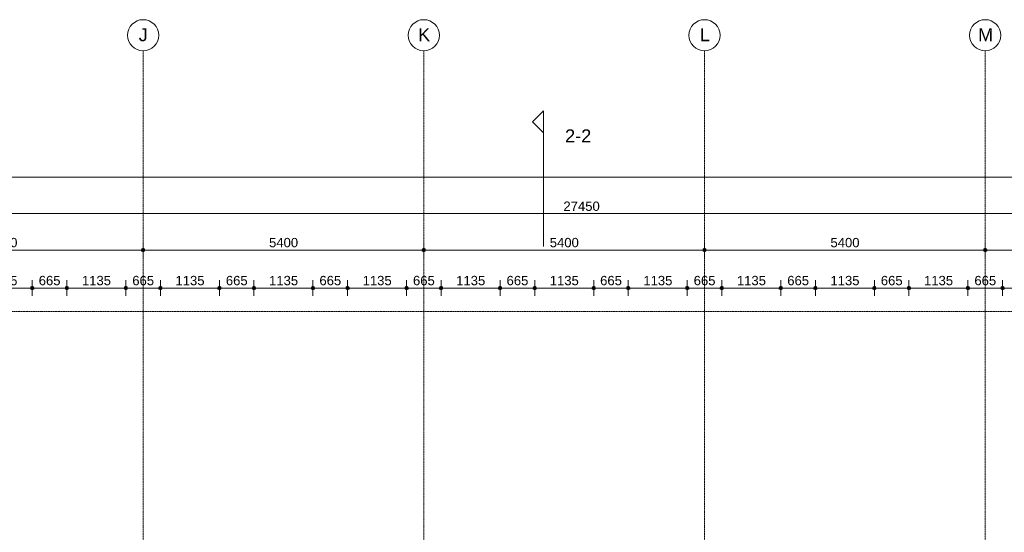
# Model space of a CAD drawing. Header units: millimetres. Extents: x -6115 to 78411, y -6358 to 59618.
# Tile 95 of 99: x 46226 to 65168, y 49751 to 59618. Entities that reach past the tile are written whole.
import ezdxf

# ---------------------------------------------------------------- set-up
doc = ezdxf.new("R2010")
doc.units = ezdxf.units.MM
doc.linetypes.add('stramien', pattern=[22.225, 12.7, -3.175, 3.175, -3.175])
doc.layers.add('00_Algemeen', color=7, linetype='Continuous', lineweight=35)
doc.layers.add('00_Algemeen-100', color=7, linetype='Continuous', lineweight=9)
doc.styles.add('Arial', font='arial.ttf', dxfattribs={"height": 250})
doc.styles.add('Arial_1', font='arial.ttf', dxfattribs={"height": 180})
doc.dimstyles.new('00_AEE_maatvoering_1_8mm', dxfattribs={"dimscale": 304.8, "dimtxt": 183.646692, "dimasz": 0.918635, "dimexe": 0.492126, "dimexo": 0.0625, "dimgap": 0, "dimtad": 1, "dimdec": 0, "dimzin": 0, "dimdsep": 46, "dimtxsty": 'Arial_1', "dimblk1": 'DOTSMALL', "dimblk2": 'DOTSMALL', "dimsah": 1, "dimcen": 0.09, "dimdle": 0.492126, "dimazin": 0, "dimtfac": 1, "dimtdec": 4, "dimtix": 1, "dimtmove": 0, "dimatfit": 3, "dimfxl": 0.492126, "dimfxlon": 1, "dimtvp": 1, "dimtolj": 1, "dimtzin": 0, "dimarcsym": 2})
doc.dimstyles.new('00_AEE_maatvoering_1_8mm_1', dxfattribs={"dimscale": 304.8, "dimtxt": 183.646692, "dimasz": 0.918635, "dimexe": 0.492126, "dimexo": 0.0625, "dimgap": 0, "dimtad": 1, "dimdec": 0, "dimzin": 0, "dimdsep": 46, "dimtxsty": 'Arial_1', "dimblk1": 'DOTSMALL', "dimblk2": 'DOTSMALL', "dimsah": 1, "dimcen": 0.09, "dimdle": 0.492126, "dimazin": 0, "dimtfac": 1, "dimtdec": 4, "dimtix": 1, "dimtmove": 0, "dimatfit": 3, "dimfxl": 0.492126, "dimfxlon": 1, "dimtvp": 1, "dimtolj": 1, "dimtzin": 0, "dimarcsym": 2})

# ---------------------------------------------------------------- blocks, each defined once
blk = doc.blocks.new('Grid - 3 mm-485849-02 tweede verdieping overzicht')
at = {"layer": '00_Algemeen', "lineweight": 9}
blk.add_circle((0, 0), 3, dxfattribs=at)
blk = doc.blocks.new('Section - Driehoek 45 graden-487097-02 tweede verdieping overzicht')
at = {"layer": '00_Algemeen', "lineweight": 9}
for p, q in [((-2, 2.12), (-4.12, 0)), ((0.12, 0), (-2, 2.12)), ((-4.12, 0), (0.12, 0))]:
    blk.add_line(p, q, dxfattribs=at)
blk = doc.blocks.new('DIMBLOCK36-02 tweede verdieping overzicht')
at = {"layer": '00_Algemeen-100', "transparency": 16777216}
h = blk.add_hatch(color=256, dxfattribs=at)
edge = h.paths.add_edge_path()
edge.add_arc((-557, 56585), 35, 0, 360)
h = blk.add_hatch(color=256, dxfattribs=at)
edge = h.paths.add_edge_path()
edge.add_arc((70758, 56585), 35, 0, 360)
for p, q in [((-557, 56585), (-557, 56735)), ((70758, 56585), (70758, 56735)), ((-707, 56585), (70908, 56585)), ((-557, 56585), (-557, 56435)), ((70758, 56585), (70758, 56435))]:
    blk.add_line(p, q, dxfattribs=at)
for centre in [(-557, 56585), (70758, 56585)]:
    blk.add_circle(centre, 35, dxfattribs=at)
at = {"layer": '00_Algemeen-100', "color": 0, "transparency": 16777216, "insert": (34754, 56818), "char_height": 180, "width": 830.65, "attachment_point": 1, "line_spacing_factor": 0.941778, "style": 'Arial_1'}
blk.add_mtext('71315', dxfattribs=at)
blk = doc.blocks.new('_DotSmall')
at = {"color": 0, "linetype": 'ByBlock', "const_width": 0.5}
blk.add_lwpolyline([(-0.0625, 0, 1), (0.0625, 0, 1)], format="xyb", close=True, dxfattribs=at)
blk = doc.blocks.new('DIMBLOCK46-02 tweede verdieping overzicht')
at = {"layer": '00_Algemeen-100', "transparency": 16777216}
h = blk.add_hatch(color=256, dxfattribs=at)
edge = h.paths.add_edge_path()
edge.add_arc((43200, 55185), 35, 0, 360)
h = blk.add_hatch(color=256, dxfattribs=at)
edge = h.paths.add_edge_path()
edge.add_arc((48600, 55185), 35, 0, 360)
for p, q in [((43200, 55185), (43200, 55335)), ((48600, 55185), (48600, 55335)), ((43200, 55185), (48600, 55185)), ((43200, 55185), (43200, 55035)), ((48600, 55185), (48600, 55035))]:
    blk.add_line(p, q, dxfattribs=at)
for centre in [(43200, 55185), (48600, 55185)]:
    blk.add_circle(centre, 35, dxfattribs=at)
at = {"layer": '00_Algemeen-100', "color": 0, "transparency": 16777216, "insert": (45623, 55418), "char_height": 180, "width": 664.52, "attachment_point": 1, "line_spacing_factor": 0.941778, "style": 'Arial_1'}
blk.add_mtext('5400', dxfattribs=at)
blk = doc.blocks.new('DIMBLOCK47-02 tweede verdieping overzicht')
at = {"layer": '00_Algemeen-100', "transparency": 16777216}
h = blk.add_hatch(color=256, dxfattribs=at)
edge = h.paths.add_edge_path()
edge.add_arc((48600, 55185), 35, 0, 360)
h = blk.add_hatch(color=256, dxfattribs=at)
edge = h.paths.add_edge_path()
edge.add_arc((54000, 55185), 35, 0, 360)
for p, q in [((48600, 55185), (48600, 55335)), ((54000, 55185), (54000, 55335)), ((48600, 55185), (54000, 55185)), ((48600, 55185), (48600, 55035)), ((54000, 55185), (54000, 55035))]:
    blk.add_line(p, q, dxfattribs=at)
for centre in [(48600, 55185), (54000, 55185)]:
    blk.add_circle(centre, 35, dxfattribs=at)
at = {"layer": '00_Algemeen-100', "color": 0, "transparency": 16777216, "insert": (51023, 55418), "char_height": 180, "width": 664.52, "attachment_point": 1, "line_spacing_factor": 0.941778, "style": 'Arial_1'}
blk.add_mtext('5400', dxfattribs=at)
blk = doc.blocks.new('DIMBLOCK48-02 tweede verdieping overzicht')
at = {"layer": '00_Algemeen-100', "transparency": 16777216}
h = blk.add_hatch(color=256, dxfattribs=at)
edge = h.paths.add_edge_path()
edge.add_arc((54000, 55185), 35, 0, 360)
h = blk.add_hatch(color=256, dxfattribs=at)
edge = h.paths.add_edge_path()
edge.add_arc((59400, 55185), 35, 0, 360)
for p, q in [((54000, 55185), (54000, 55335)), ((59400, 55185), (59400, 55335)), ((54000, 55185), (59400, 55185)), ((54000, 55185), (54000, 55035)), ((59400, 55185), (59400, 55035))]:
    blk.add_line(p, q, dxfattribs=at)
for centre in [(54000, 55185), (59400, 55185)]:
    blk.add_circle(centre, 35, dxfattribs=at)
at = {"layer": '00_Algemeen-100', "color": 0, "transparency": 16777216, "insert": (56423, 55418), "char_height": 180, "width": 664.52, "attachment_point": 1, "line_spacing_factor": 0.941778, "style": 'Arial_1'}
blk.add_mtext('5400', dxfattribs=at)
blk = doc.blocks.new('DIMBLOCK49-02 tweede verdieping overzicht')
at = {"layer": '00_Algemeen-100', "transparency": 16777216}
h = blk.add_hatch(color=256, dxfattribs=at)
edge = h.paths.add_edge_path()
edge.add_arc((59400, 55185), 35, 0, 360)
h = blk.add_hatch(color=256, dxfattribs=at)
edge = h.paths.add_edge_path()
edge.add_arc((64800, 55185), 35, 0, 360)
for p, q in [((59400, 55185), (59400, 55335)), ((64800, 55185), (64800, 55335)), ((59400, 55185), (64800, 55185)), ((59400, 55185), (59400, 55035)), ((64800, 55185), (64800, 55035))]:
    blk.add_line(p, q, dxfattribs=at)
for centre in [(59400, 55185), (64800, 55185)]:
    blk.add_circle(centre, 35, dxfattribs=at)
at = {"layer": '00_Algemeen-100', "color": 0, "transparency": 16777216, "insert": (61823, 55418), "char_height": 180, "width": 664.52, "attachment_point": 1, "line_spacing_factor": 0.941778, "style": 'Arial_1'}
blk.add_mtext('5400', dxfattribs=at)
blk = doc.blocks.new('DIMBLOCK50-02 tweede verdieping overzicht')
at = {"layer": '00_Algemeen-100', "transparency": 16777216}
h = blk.add_hatch(color=256, dxfattribs=at)
edge = h.paths.add_edge_path()
edge.add_arc((64800, 55185), 35, 0, 360)
h = blk.add_hatch(color=256, dxfattribs=at)
edge = h.paths.add_edge_path()
edge.add_arc((70200, 55185), 35, 0, 360)
for p, q in [((64800, 55185), (64800, 55335)), ((70200, 55185), (70200, 55335)), ((64800, 55185), (70200, 55185)), ((64800, 55185), (64800, 55035)), ((70200, 55185), (70200, 55035))]:
    blk.add_line(p, q, dxfattribs=at)
for centre in [(64800, 55185), (70200, 55185)]:
    blk.add_circle(centre, 35, dxfattribs=at)
at = {"layer": '00_Algemeen-100', "color": 0, "transparency": 16777216, "insert": (67223, 55418), "char_height": 180, "width": 664.52, "attachment_point": 1, "line_spacing_factor": 0.941778, "style": 'Arial_1'}
blk.add_mtext('5400', dxfattribs=at)
blk = doc.blocks.new('DIMBLOCK66-02 tweede verdieping overzicht')
at = {"layer": '00_Algemeen-100', "transparency": 16777216}
h = blk.add_hatch(color=256, dxfattribs=at)
edge = h.paths.add_edge_path()
edge.add_arc((43307, 55885), 35, 0, 360)
h = blk.add_hatch(color=256, dxfattribs=at)
edge = h.paths.add_edge_path()
edge.add_arc((70758, 55885), 35, 0, 360)
for p, q in [((43307, 55885), (43307, 56035)), ((43307, 55885), (70908, 55885)), ((43307, 55885), (43307, 55735)), ((70758, 55885), (70758, 56035)), ((70758, 55885), (70758, 55735))]:
    blk.add_line(p, q, dxfattribs=at)
for centre in [(43307, 55885), (70758, 55885)]:
    blk.add_circle(centre, 35, dxfattribs=at)
at = {"layer": '00_Algemeen-100', "color": 0, "transparency": 16777216, "insert": (56686, 56118), "char_height": 180, "width": 830.65, "attachment_point": 1, "line_spacing_factor": 0.941778, "style": 'Arial_1'}
blk.add_mtext('27450', dxfattribs=at)
blk = doc.blocks.new('DIMBLOCK260-02 tweede verdieping overzicht')
at = {"layer": '00_Algemeen-100', "transparency": 16777216}
h = blk.add_hatch(color=256, dxfattribs=at)
edge = h.paths.add_edge_path()
edge.add_arc((45333, 54453), 35, 0, 360)
h = blk.add_hatch(color=256, dxfattribs=at)
edge = h.paths.add_edge_path()
edge.add_arc((46468, 54453), 35, 0, 360)
for p, q in [((45333, 54453), (45333, 54603)), ((46468, 54453), (46468, 54603)), ((45333, 54453), (46468, 54453)), ((45333, 54453), (45333, 54303)), ((46468, 54453), (46468, 54303))]:
    blk.add_line(p, q, dxfattribs=at)
for centre in [(45333, 54453), (46468, 54453)]:
    blk.add_circle(centre, 35, dxfattribs=at)
at = {"layer": '00_Algemeen-100', "color": 0, "transparency": 16777216, "insert": (45623, 54687), "char_height": 180, "width": 664.52, "attachment_point": 1, "line_spacing_factor": 0.941778, "style": 'Arial_1'}
blk.add_mtext('1135', dxfattribs=at)
blk = doc.blocks.new('DIMBLOCK261-02 tweede verdieping overzicht')
at = {"layer": '00_Algemeen-100', "transparency": 16777216}
h = blk.add_hatch(color=256, dxfattribs=at)
edge = h.paths.add_edge_path()
edge.add_arc((46468, 54453), 35, 0, 360)
h = blk.add_hatch(color=256, dxfattribs=at)
edge = h.paths.add_edge_path()
edge.add_arc((47133, 54453), 35, 0, 360)
for p, q in [((46468, 54453), (46468, 54603)), ((47133, 54453), (47133, 54603)), ((46468, 54453), (47133, 54453)), ((46468, 54453), (46468, 54303)), ((47133, 54453), (47133, 54303))]:
    blk.add_line(p, q, dxfattribs=at)
for centre in [(46468, 54453), (47133, 54453)]:
    blk.add_circle(centre, 35, dxfattribs=at)
at = {"layer": '00_Algemeen-100', "color": 0, "transparency": 16777216, "insert": (46592, 54687), "char_height": 180, "width": 498.39, "attachment_point": 1, "line_spacing_factor": 0.941778, "style": 'Arial_1'}
blk.add_mtext('665', dxfattribs=at)
blk = doc.blocks.new('DIMBLOCK262-02 tweede verdieping overzicht')
at = {"layer": '00_Algemeen-100', "transparency": 16777216}
h = blk.add_hatch(color=256, dxfattribs=at)
edge = h.paths.add_edge_path()
edge.add_arc((47133, 54453), 35, 0, 360)
h = blk.add_hatch(color=256, dxfattribs=at)
edge = h.paths.add_edge_path()
edge.add_arc((48268, 54453), 35, 0, 360)
for p, q in [((47133, 54453), (47133, 54603)), ((48268, 54453), (48268, 54603)), ((47133, 54453), (48268, 54453)), ((47133, 54453), (47133, 54303)), ((48268, 54453), (48268, 54303))]:
    blk.add_line(p, q, dxfattribs=at)
for centre in [(47133, 54453), (48268, 54453)]:
    blk.add_circle(centre, 35, dxfattribs=at)
at = {"layer": '00_Algemeen-100', "color": 0, "transparency": 16777216, "insert": (47423, 54687), "char_height": 180, "width": 664.52, "attachment_point": 1, "line_spacing_factor": 0.941778, "style": 'Arial_1'}
blk.add_mtext('1135', dxfattribs=at)
blk = doc.blocks.new('DIMBLOCK263-02 tweede verdieping overzicht')
at = {"layer": '00_Algemeen-100', "transparency": 16777216}
h = blk.add_hatch(color=256, dxfattribs=at)
edge = h.paths.add_edge_path()
edge.add_arc((48268, 54453), 35, 0, 360)
h = blk.add_hatch(color=256, dxfattribs=at)
edge = h.paths.add_edge_path()
edge.add_arc((48933, 54453), 35, 0, 360)
for p, q in [((48268, 54453), (48268, 54603)), ((48933, 54453), (48933, 54603)), ((48268, 54453), (48933, 54453)), ((48268, 54453), (48268, 54303)), ((48933, 54453), (48933, 54303))]:
    blk.add_line(p, q, dxfattribs=at)
for centre in [(48268, 54453), (48933, 54453)]:
    blk.add_circle(centre, 35, dxfattribs=at)
at = {"layer": '00_Algemeen-100', "color": 0, "transparency": 16777216, "insert": (48392, 54687), "char_height": 180, "width": 498.39, "attachment_point": 1, "line_spacing_factor": 0.941778, "style": 'Arial_1'}
blk.add_mtext('665', dxfattribs=at)
blk = doc.blocks.new('DIMBLOCK264-02 tweede verdieping overzicht')
at = {"layer": '00_Algemeen-100', "transparency": 16777216}
h = blk.add_hatch(color=256, dxfattribs=at)
edge = h.paths.add_edge_path()
edge.add_arc((48933, 54453), 35, 0, 360)
h = blk.add_hatch(color=256, dxfattribs=at)
edge = h.paths.add_edge_path()
edge.add_arc((50068, 54453), 35, 0, 360)
for p, q in [((48933, 54453), (48933, 54603)), ((50068, 54453), (50068, 54603)), ((48933, 54453), (50068, 54453)), ((48933, 54453), (48933, 54303)), ((50068, 54453), (50068, 54303))]:
    blk.add_line(p, q, dxfattribs=at)
for centre in [(48933, 54453), (50068, 54453)]:
    blk.add_circle(centre, 35, dxfattribs=at)
at = {"layer": '00_Algemeen-100', "color": 0, "transparency": 16777216, "insert": (49223, 54687), "char_height": 180, "width": 664.52, "attachment_point": 1, "line_spacing_factor": 0.941778, "style": 'Arial_1'}
blk.add_mtext('1135', dxfattribs=at)
blk = doc.blocks.new('DIMBLOCK265-02 tweede verdieping overzicht')
at = {"layer": '00_Algemeen-100', "transparency": 16777216}
h = blk.add_hatch(color=256, dxfattribs=at)
edge = h.paths.add_edge_path()
edge.add_arc((50068, 54453), 35, 0, 360)
h = blk.add_hatch(color=256, dxfattribs=at)
edge = h.paths.add_edge_path()
edge.add_arc((50733, 54453), 35, 0, 360)
for p, q in [((50068, 54453), (50068, 54603)), ((50733, 54453), (50733, 54603)), ((50068, 54453), (50733, 54453)), ((50068, 54453), (50068, 54303)), ((50733, 54453), (50733, 54303))]:
    blk.add_line(p, q, dxfattribs=at)
for centre in [(50068, 54453), (50733, 54453)]:
    blk.add_circle(centre, 35, dxfattribs=at)
at = {"layer": '00_Algemeen-100', "color": 0, "transparency": 16777216, "insert": (50192, 54687), "char_height": 180, "width": 498.39, "attachment_point": 1, "line_spacing_factor": 0.941778, "style": 'Arial_1'}
blk.add_mtext('665', dxfattribs=at)
blk = doc.blocks.new('DIMBLOCK266-02 tweede verdieping overzicht')
at = {"layer": '00_Algemeen-100', "transparency": 16777216}
h = blk.add_hatch(color=256, dxfattribs=at)
edge = h.paths.add_edge_path()
edge.add_arc((50733, 54453), 35, 0, 360)
h = blk.add_hatch(color=256, dxfattribs=at)
edge = h.paths.add_edge_path()
edge.add_arc((51868, 54453), 35, 0, 360)
for p, q in [((50733, 54453), (50733, 54603)), ((51868, 54453), (51868, 54603)), ((50733, 54453), (51868, 54453)), ((50733, 54453), (50733, 54303)), ((51868, 54453), (51868, 54303))]:
    blk.add_line(p, q, dxfattribs=at)
for centre in [(50733, 54453), (51868, 54453)]:
    blk.add_circle(centre, 35, dxfattribs=at)
at = {"layer": '00_Algemeen-100', "color": 0, "transparency": 16777216, "insert": (51023, 54687), "char_height": 180, "width": 664.52, "attachment_point": 1, "line_spacing_factor": 0.941778, "style": 'Arial_1'}
blk.add_mtext('1135', dxfattribs=at)
blk = doc.blocks.new('DIMBLOCK267-02 tweede verdieping overzicht')
at = {"layer": '00_Algemeen-100', "transparency": 16777216}
h = blk.add_hatch(color=256, dxfattribs=at)
edge = h.paths.add_edge_path()
edge.add_arc((51868, 54453), 35, 0, 360)
h = blk.add_hatch(color=256, dxfattribs=at)
edge = h.paths.add_edge_path()
edge.add_arc((52533, 54453), 35, 0, 360)
for p, q in [((51868, 54453), (51868, 54603)), ((52533, 54453), (52533, 54603)), ((51868, 54453), (52533, 54453)), ((51868, 54453), (51868, 54303)), ((52533, 54453), (52533, 54303))]:
    blk.add_line(p, q, dxfattribs=at)
for centre in [(51868, 54453), (52533, 54453)]:
    blk.add_circle(centre, 35, dxfattribs=at)
at = {"layer": '00_Algemeen-100', "color": 0, "transparency": 16777216, "insert": (51992, 54687), "char_height": 180, "width": 498.39, "attachment_point": 1, "line_spacing_factor": 0.941778, "style": 'Arial_1'}
blk.add_mtext('665', dxfattribs=at)
blk = doc.blocks.new('DIMBLOCK268-02 tweede verdieping overzicht')
at = {"layer": '00_Algemeen-100', "transparency": 16777216}
h = blk.add_hatch(color=256, dxfattribs=at)
edge = h.paths.add_edge_path()
edge.add_arc((52533, 54453), 35, 0, 360)
h = blk.add_hatch(color=256, dxfattribs=at)
edge = h.paths.add_edge_path()
edge.add_arc((53668, 54453), 35, 0, 360)
for p, q in [((52533, 54453), (52533, 54603)), ((53668, 54453), (53668, 54603)), ((52533, 54453), (53668, 54453)), ((52533, 54453), (52533, 54303)), ((53668, 54453), (53668, 54303))]:
    blk.add_line(p, q, dxfattribs=at)
for centre in [(52533, 54453), (53668, 54453)]:
    blk.add_circle(centre, 35, dxfattribs=at)
at = {"layer": '00_Algemeen-100', "color": 0, "transparency": 16777216, "insert": (52823, 54687), "char_height": 180, "width": 664.52, "attachment_point": 1, "line_spacing_factor": 0.941778, "style": 'Arial_1'}
blk.add_mtext('1135', dxfattribs=at)
blk = doc.blocks.new('DIMBLOCK269-02 tweede verdieping overzicht')
at = {"layer": '00_Algemeen-100', "transparency": 16777216}
h = blk.add_hatch(color=256, dxfattribs=at)
edge = h.paths.add_edge_path()
edge.add_arc((53668, 54453), 35, 0, 360)
h = blk.add_hatch(color=256, dxfattribs=at)
edge = h.paths.add_edge_path()
edge.add_arc((54333, 54453), 35, 0, 360)
for p, q in [((53668, 54453), (53668, 54603)), ((54333, 54453), (54333, 54603)), ((53668, 54453), (54333, 54453)), ((53668, 54453), (53668, 54303)), ((54333, 54453), (54333, 54303))]:
    blk.add_line(p, q, dxfattribs=at)
for centre in [(53668, 54453), (54333, 54453)]:
    blk.add_circle(centre, 35, dxfattribs=at)
at = {"layer": '00_Algemeen-100', "color": 0, "transparency": 16777216, "insert": (53792, 54687), "char_height": 180, "width": 498.39, "attachment_point": 1, "line_spacing_factor": 0.941778, "style": 'Arial_1'}
blk.add_mtext('665', dxfattribs=at)
blk = doc.blocks.new('DIMBLOCK270-02 tweede verdieping overzicht')
at = {"layer": '00_Algemeen-100', "transparency": 16777216}
h = blk.add_hatch(color=256, dxfattribs=at)
edge = h.paths.add_edge_path()
edge.add_arc((54333, 54453), 35, 0, 360)
h = blk.add_hatch(color=256, dxfattribs=at)
edge = h.paths.add_edge_path()
edge.add_arc((55468, 54453), 35, 0, 360)
for p, q in [((54333, 54453), (54333, 54603)), ((55468, 54453), (55468, 54603)), ((54333, 54453), (55468, 54453)), ((54333, 54453), (54333, 54303)), ((55468, 54453), (55468, 54303))]:
    blk.add_line(p, q, dxfattribs=at)
for centre in [(54333, 54453), (55468, 54453)]:
    blk.add_circle(centre, 35, dxfattribs=at)
at = {"layer": '00_Algemeen-100', "color": 0, "transparency": 16777216, "insert": (54623, 54687), "char_height": 180, "width": 664.52, "attachment_point": 1, "line_spacing_factor": 0.941778, "style": 'Arial_1'}
blk.add_mtext('1135', dxfattribs=at)
blk = doc.blocks.new('DIMBLOCK271-02 tweede verdieping overzicht')
at = {"layer": '00_Algemeen-100', "transparency": 16777216}
h = blk.add_hatch(color=256, dxfattribs=at)
edge = h.paths.add_edge_path()
edge.add_arc((55468, 54453), 35, 0, 360)
h = blk.add_hatch(color=256, dxfattribs=at)
edge = h.paths.add_edge_path()
edge.add_arc((56133, 54453), 35, 0, 360)
for p, q in [((55468, 54453), (55468, 54603)), ((56133, 54453), (56133, 54603)), ((55468, 54453), (56133, 54453)), ((55468, 54453), (55468, 54303)), ((56133, 54453), (56133, 54303))]:
    blk.add_line(p, q, dxfattribs=at)
for centre in [(55468, 54453), (56133, 54453)]:
    blk.add_circle(centre, 35, dxfattribs=at)
at = {"layer": '00_Algemeen-100', "color": 0, "transparency": 16777216, "insert": (55592, 54687), "char_height": 180, "width": 498.39, "attachment_point": 1, "line_spacing_factor": 0.941778, "style": 'Arial_1'}
blk.add_mtext('665', dxfattribs=at)
blk = doc.blocks.new('DIMBLOCK272-02 tweede verdieping overzicht')
at = {"layer": '00_Algemeen-100', "transparency": 16777216}
h = blk.add_hatch(color=256, dxfattribs=at)
edge = h.paths.add_edge_path()
edge.add_arc((56133, 54453), 35, 0, 360)
h = blk.add_hatch(color=256, dxfattribs=at)
edge = h.paths.add_edge_path()
edge.add_arc((57268, 54453), 35, 0, 360)
for p, q in [((56133, 54453), (56133, 54603)), ((57268, 54453), (57268, 54603)), ((56133, 54453), (57268, 54453)), ((56133, 54453), (56133, 54303)), ((57268, 54453), (57268, 54303))]:
    blk.add_line(p, q, dxfattribs=at)
for centre in [(56133, 54453), (57268, 54453)]:
    blk.add_circle(centre, 35, dxfattribs=at)
at = {"layer": '00_Algemeen-100', "color": 0, "transparency": 16777216, "insert": (56423, 54687), "char_height": 180, "width": 664.52, "attachment_point": 1, "line_spacing_factor": 0.941778, "style": 'Arial_1'}
blk.add_mtext('1135', dxfattribs=at)
blk = doc.blocks.new('DIMBLOCK273-02 tweede verdieping overzicht')
at = {"layer": '00_Algemeen-100', "transparency": 16777216}
h = blk.add_hatch(color=256, dxfattribs=at)
edge = h.paths.add_edge_path()
edge.add_arc((57268, 54453), 35, 0, 360)
h = blk.add_hatch(color=256, dxfattribs=at)
edge = h.paths.add_edge_path()
edge.add_arc((57933, 54453), 35, 0, 360)
for p, q in [((57268, 54453), (57268, 54603)), ((57933, 54453), (57933, 54603)), ((57268, 54453), (57933, 54453)), ((57268, 54453), (57268, 54303)), ((57933, 54453), (57933, 54303))]:
    blk.add_line(p, q, dxfattribs=at)
for centre in [(57268, 54453), (57933, 54453)]:
    blk.add_circle(centre, 35, dxfattribs=at)
at = {"layer": '00_Algemeen-100', "color": 0, "transparency": 16777216, "insert": (57392, 54687), "char_height": 180, "width": 498.39, "attachment_point": 1, "line_spacing_factor": 0.941778, "style": 'Arial_1'}
blk.add_mtext('665', dxfattribs=at)
blk = doc.blocks.new('DIMBLOCK274-02 tweede verdieping overzicht')
at = {"layer": '00_Algemeen-100', "transparency": 16777216}
h = blk.add_hatch(color=256, dxfattribs=at)
edge = h.paths.add_edge_path()
edge.add_arc((57933, 54453), 35, 0, 360)
h = blk.add_hatch(color=256, dxfattribs=at)
edge = h.paths.add_edge_path()
edge.add_arc((59068, 54453), 35, 0, 360)
for p, q in [((57933, 54453), (57933, 54603)), ((59068, 54453), (59068, 54603)), ((57933, 54453), (59068, 54453)), ((57933, 54453), (57933, 54303)), ((59068, 54453), (59068, 54303))]:
    blk.add_line(p, q, dxfattribs=at)
for centre in [(57933, 54453), (59068, 54453)]:
    blk.add_circle(centre, 35, dxfattribs=at)
at = {"layer": '00_Algemeen-100', "color": 0, "transparency": 16777216, "insert": (58223, 54687), "char_height": 180, "width": 664.52, "attachment_point": 1, "line_spacing_factor": 0.941778, "style": 'Arial_1'}
blk.add_mtext('1135', dxfattribs=at)
blk = doc.blocks.new('DIMBLOCK275-02 tweede verdieping overzicht')
at = {"layer": '00_Algemeen-100', "transparency": 16777216}
h = blk.add_hatch(color=256, dxfattribs=at)
edge = h.paths.add_edge_path()
edge.add_arc((59068, 54453), 35, 0, 360)
h = blk.add_hatch(color=256, dxfattribs=at)
edge = h.paths.add_edge_path()
edge.add_arc((59733, 54453), 35, 0, 360)
for p, q in [((59068, 54453), (59068, 54603)), ((59733, 54453), (59733, 54603)), ((59068, 54453), (59733, 54453)), ((59068, 54453), (59068, 54303)), ((59733, 54453), (59733, 54303))]:
    blk.add_line(p, q, dxfattribs=at)
for centre in [(59068, 54453), (59733, 54453)]:
    blk.add_circle(centre, 35, dxfattribs=at)
at = {"layer": '00_Algemeen-100', "color": 0, "transparency": 16777216, "insert": (59192, 54687), "char_height": 180, "width": 498.39, "attachment_point": 1, "line_spacing_factor": 0.941778, "style": 'Arial_1'}
blk.add_mtext('665', dxfattribs=at)
blk = doc.blocks.new('DIMBLOCK276-02 tweede verdieping overzicht')
at = {"layer": '00_Algemeen-100', "transparency": 16777216}
h = blk.add_hatch(color=256, dxfattribs=at)
edge = h.paths.add_edge_path()
edge.add_arc((59733, 54453), 35, 0, 360)
h = blk.add_hatch(color=256, dxfattribs=at)
edge = h.paths.add_edge_path()
edge.add_arc((60868, 54453), 35, 0, 360)
for p, q in [((59733, 54453), (59733, 54603)), ((60868, 54453), (60868, 54603)), ((59733, 54453), (60868, 54453)), ((59733, 54453), (59733, 54303)), ((60868, 54453), (60868, 54303))]:
    blk.add_line(p, q, dxfattribs=at)
for centre in [(59733, 54453), (60868, 54453)]:
    blk.add_circle(centre, 35, dxfattribs=at)
at = {"layer": '00_Algemeen-100', "color": 0, "transparency": 16777216, "insert": (60023, 54687), "char_height": 180, "width": 664.52, "attachment_point": 1, "line_spacing_factor": 0.941778, "style": 'Arial_1'}
blk.add_mtext('1135', dxfattribs=at)
blk = doc.blocks.new('DIMBLOCK277-02 tweede verdieping overzicht')
at = {"layer": '00_Algemeen-100', "transparency": 16777216}
h = blk.add_hatch(color=256, dxfattribs=at)
edge = h.paths.add_edge_path()
edge.add_arc((60868, 54453), 35, 0, 360)
h = blk.add_hatch(color=256, dxfattribs=at)
edge = h.paths.add_edge_path()
edge.add_arc((61533, 54453), 35, 0, 360)
for p, q in [((60868, 54453), (60868, 54603)), ((61533, 54453), (61533, 54603)), ((60868, 54453), (61533, 54453)), ((60868, 54453), (60868, 54303)), ((61533, 54453), (61533, 54303))]:
    blk.add_line(p, q, dxfattribs=at)
for centre in [(60868, 54453), (61533, 54453)]:
    blk.add_circle(centre, 35, dxfattribs=at)
at = {"layer": '00_Algemeen-100', "color": 0, "transparency": 16777216, "insert": (60992, 54687), "char_height": 180, "width": 498.39, "attachment_point": 1, "line_spacing_factor": 0.941778, "style": 'Arial_1'}
blk.add_mtext('665', dxfattribs=at)
blk = doc.blocks.new('DIMBLOCK278-02 tweede verdieping overzicht')
at = {"layer": '00_Algemeen-100', "transparency": 16777216}
h = blk.add_hatch(color=256, dxfattribs=at)
edge = h.paths.add_edge_path()
edge.add_arc((61533, 54453), 35, 0, 360)
h = blk.add_hatch(color=256, dxfattribs=at)
edge = h.paths.add_edge_path()
edge.add_arc((62668, 54453), 35, 0, 360)
for p, q in [((61533, 54453), (61533, 54603)), ((62668, 54453), (62668, 54603)), ((61533, 54453), (62668, 54453)), ((61533, 54453), (61533, 54303)), ((62668, 54453), (62668, 54303))]:
    blk.add_line(p, q, dxfattribs=at)
for centre in [(61533, 54453), (62668, 54453)]:
    blk.add_circle(centre, 35, dxfattribs=at)
at = {"layer": '00_Algemeen-100', "color": 0, "transparency": 16777216, "insert": (61823, 54687), "char_height": 180, "width": 664.52, "attachment_point": 1, "line_spacing_factor": 0.941778, "style": 'Arial_1'}
blk.add_mtext('1135', dxfattribs=at)
blk = doc.blocks.new('DIMBLOCK279-02 tweede verdieping overzicht')
at = {"layer": '00_Algemeen-100', "transparency": 16777216}
h = blk.add_hatch(color=256, dxfattribs=at)
edge = h.paths.add_edge_path()
edge.add_arc((62668, 54453), 35, 0, 360)
h = blk.add_hatch(color=256, dxfattribs=at)
edge = h.paths.add_edge_path()
edge.add_arc((63333, 54453), 35, 0, 360)
for p, q in [((62668, 54453), (62668, 54603)), ((63333, 54453), (63333, 54603)), ((62668, 54453), (63333, 54453)), ((62668, 54453), (62668, 54303)), ((63333, 54453), (63333, 54303))]:
    blk.add_line(p, q, dxfattribs=at)
for centre in [(62668, 54453), (63333, 54453)]:
    blk.add_circle(centre, 35, dxfattribs=at)
at = {"layer": '00_Algemeen-100', "color": 0, "transparency": 16777216, "insert": (62792, 54687), "char_height": 180, "width": 498.39, "attachment_point": 1, "line_spacing_factor": 0.941778, "style": 'Arial_1'}
blk.add_mtext('665', dxfattribs=at)
blk = doc.blocks.new('DIMBLOCK280-02 tweede verdieping overzicht')
at = {"layer": '00_Algemeen-100', "transparency": 16777216}
h = blk.add_hatch(color=256, dxfattribs=at)
edge = h.paths.add_edge_path()
edge.add_arc((63333, 54453), 35, 0, 360)
h = blk.add_hatch(color=256, dxfattribs=at)
edge = h.paths.add_edge_path()
edge.add_arc((64468, 54453), 35, 0, 360)
for p, q in [((63333, 54453), (63333, 54603)), ((64468, 54453), (64468, 54603)), ((63333, 54453), (64468, 54453)), ((63333, 54453), (63333, 54303)), ((64468, 54453), (64468, 54303))]:
    blk.add_line(p, q, dxfattribs=at)
for centre in [(63333, 54453), (64468, 54453)]:
    blk.add_circle(centre, 35, dxfattribs=at)
at = {"layer": '00_Algemeen-100', "color": 0, "transparency": 16777216, "insert": (63623, 54687), "char_height": 180, "width": 664.52, "attachment_point": 1, "line_spacing_factor": 0.941778, "style": 'Arial_1'}
blk.add_mtext('1135', dxfattribs=at)
blk = doc.blocks.new('DIMBLOCK281-02 tweede verdieping overzicht')
at = {"layer": '00_Algemeen-100', "transparency": 16777216}
h = blk.add_hatch(color=256, dxfattribs=at)
edge = h.paths.add_edge_path()
edge.add_arc((64468, 54453), 35, 0, 360)
h = blk.add_hatch(color=256, dxfattribs=at)
edge = h.paths.add_edge_path()
edge.add_arc((65133, 54453), 35, 0, 360)
for p, q in [((64468, 54453), (64468, 54603)), ((65133, 54453), (65133, 54603)), ((64468, 54453), (65133, 54453)), ((64468, 54453), (64468, 54303)), ((65133, 54453), (65133, 54303))]:
    blk.add_line(p, q, dxfattribs=at)
for centre in [(64468, 54453), (65133, 54453)]:
    blk.add_circle(centre, 35, dxfattribs=at)
at = {"layer": '00_Algemeen-100', "color": 0, "transparency": 16777216, "insert": (64592, 54687), "char_height": 180, "width": 498.39, "attachment_point": 1, "line_spacing_factor": 0.941778, "style": 'Arial_1'}
blk.add_mtext('665', dxfattribs=at)
blk = doc.blocks.new('DIMBLOCK282-02 tweede verdieping overzicht')
at = {"layer": '00_Algemeen-100', "transparency": 16777216}
h = blk.add_hatch(color=256, dxfattribs=at)
edge = h.paths.add_edge_path()
edge.add_arc((65133, 54453), 35, 0, 360)
h = blk.add_hatch(color=256, dxfattribs=at)
edge = h.paths.add_edge_path()
edge.add_arc((66268, 54453), 35, 0, 360)
for p, q in [((65133, 54453), (65133, 54603)), ((66268, 54453), (66268, 54603)), ((65133, 54453), (66268, 54453)), ((65133, 54453), (65133, 54303)), ((66268, 54453), (66268, 54303))]:
    blk.add_line(p, q, dxfattribs=at)
for centre in [(65133, 54453), (66268, 54453)]:
    blk.add_circle(centre, 35, dxfattribs=at)
at = {"layer": '00_Algemeen-100', "color": 0, "transparency": 16777216, "insert": (65423, 54687), "char_height": 180, "width": 664.52, "attachment_point": 1, "line_spacing_factor": 0.941778, "style": 'Arial_1'}
blk.add_mtext('1135', dxfattribs=at)

msp = doc.modelspace()

# ---------------------------------------------------------------- linework, layer by layer
at = {"layer": '00_Algemeen', "color": 150, "linetype": 'stramien', "lineweight": 9, "true_color": 0x0080ff}
for p, q in [((48600, -4950.1), (48600, 59018.3)), ((54000, -4950.1), (54000, 59018.3)), ((59400, -4950.1), (59400, 59018.3)), ((64800, -4950.1), (64800, 59018.3)), ((77811.4, 54000), (-5515.3, 54000))]:
    msp.add_line(p, q, dxfattribs=at)
at = {"layer": '00_Algemeen', "lineweight": 9}
msp.add_line((56302.1, 55253.2), (56302.1, 57449.5), dxfattribs=at)

# ---------------------------------------------------------------- block references
at = {"layer": '00_Algemeen', "lineweight": 9, "xscale": 99.99999999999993, "yscale": 99.99999999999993, "zscale": 99.99999999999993}
for p in [(48600, 59318.3), (54000, 59318.3), (59400, 59318.3), (64800, 59318.3)]:
    msp.add_blockref('Grid - 3 mm-485849-02 tweede verdieping overzicht', p, dxfattribs=at)
at = {"layer": '00_Algemeen', "lineweight": 9, "extrusion": (0, 0, -1), "xscale": 99.99999999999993, "yscale": 99.99999999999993, "zscale": 99.99999999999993, "rotation": 270.0000000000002}
msp.add_blockref('Section - Driehoek 45 graden-487097-02 tweede verdieping overzicht', (-56302.1, 57449.5), dxfattribs=at)

# ---------------------------------------------------------------- texts
at = {"layer": '00_Algemeen', "lineweight": 9, "char_height": 250, "attachment_point": 1, "style": 'Arial'}
for s, insert, width in [('J', (48515.2, 59454.5), 216.456), ('K', (53888.7, 59454.5), 280.591), ('L', (59308.2, 59454.5), 232.489), ('M', (64662.2, 59454.5), 344.726)]:
    msp.add_mtext(s, dxfattribs=dict(at, insert=insert, width=width))
at = {"layer": '00_Algemeen', "color": 5, "lineweight": 9, "true_color": 0x0000ff, "insert": (56717.4, 57507), "char_height": 250, "width": 609.282, "attachment_point": 1, "style": 'Arial'}
msp.add_mtext('2-2', dxfattribs=at)

# ---------------------------------------------------------------- dimensions: what is measured, and where the dimension line sits
at = {"layer": '00_Algemeen', "lineweight": 9}
for base, p1, p2, dimstyle, override, picture, middle in [((70757.5000013, 56584.6830203), (-557.0000026, 56434.6830203), (70757.5000013, 56434.6830203), '00_AEE_maatvoering_1_8mm', {"dimpost": '<>', "dimfxl": 71314.500004}, 'DIMBLOCK36-02 tweede verdieping overzicht', (35100.2499994, 56676.6475501)), ((70757.5, 55884.7), (43307.5, 55734.7), (70757.5, 55734.7), '00_AEE_maatvoering_1_8mm', {"dimpost": '<>', "dimfxl": 27450.000313}, 'DIMBLOCK66-02 tweede verdieping overzicht', (57032.5, 55976.6)), ((48600, 55184.7), (43200, 55334.7), (48600, 55334.7), '00_AEE_maatvoering_1_8mm', {"dimpost": '<>', "dimfxl": 5400.000001}, 'DIMBLOCK46-02 tweede verdieping overzicht', (45900, 55276.6)), ((54000, 55184.7), (48600, 55334.7), (54000, 55334.7), '00_AEE_maatvoering_1_8mm', {"dimpost": '<>', "dimfxl": 5400}, 'DIMBLOCK47-02 tweede verdieping overzicht', (51300, 55276.6)), ((59400, 55184.7), (54000, 55334.7), (59400, 55334.7), '00_AEE_maatvoering_1_8mm', {"dimpost": '<>', "dimfxl": 5400}, 'DIMBLOCK48-02 tweede verdieping overzicht', (56700, 55276.6)), ((64800, 55184.7), (59400, 55334.7), (64800, 55334.7), '00_AEE_maatvoering_1_8mm', {"dimpost": '<>', "dimfxl": 5400}, 'DIMBLOCK49-02 tweede verdieping overzicht', (62100, 55276.6)), ((70200, 55184.7), (64800, 55334.7), (70200, 55334.7), '00_AEE_maatvoering_1_8mm', {"dimpost": '<>', "dimfxl": 5399.999999}, 'DIMBLOCK50-02 tweede verdieping overzicht', (67500, 55276.6)), ((46467.5, 54453.2), (45332.5, 54303.2), (46467.5, 54303.2), '00_AEE_maatvoering_1_8mm_1', {"dimpost": '<>', "dimfxl": 1135}, 'DIMBLOCK260-02 tweede verdieping overzicht', (45900, 54545.1)), ((47132.5, 54453.2), (46467.5, 54303.2), (47132.5, 54303.2), '00_AEE_maatvoering_1_8mm_1', {"dimpost": '<>', "dimfxl": 665}, 'DIMBLOCK261-02 tweede verdieping overzicht', (46800, 54545.1)), ((48267.5, 54453.2), (47132.5, 54303.2), (48267.5, 54303.2), '00_AEE_maatvoering_1_8mm_1', {"dimpost": '<>', "dimfxl": 1135}, 'DIMBLOCK262-02 tweede verdieping overzicht', (47700, 54545.1)), ((48932.5, 54453.2), (48267.5, 54303.2), (48932.5, 54303.2), '00_AEE_maatvoering_1_8mm_1', {"dimpost": '<>', "dimfxl": 665}, 'DIMBLOCK263-02 tweede verdieping overzicht', (48600, 54545.1)), ((50067.5, 54453.2), (48932.5, 54303.2), (50067.5, 54303.2), '00_AEE_maatvoering_1_8mm_1', {"dimpost": '<>', "dimfxl": 1135}, 'DIMBLOCK264-02 tweede verdieping overzicht', (49500, 54545.1)), ((50732.5, 54453.2), (50067.5, 54303.2), (50732.5, 54303.2), '00_AEE_maatvoering_1_8mm_1', {"dimpost": '<>', "dimfxl": 665}, 'DIMBLOCK265-02 tweede verdieping overzicht', (50400, 54545.1)), ((51867.5, 54453.2), (50732.5, 54303.2), (51867.5, 54303.2), '00_AEE_maatvoering_1_8mm_1', {"dimpost": '<>', "dimfxl": 1135}, 'DIMBLOCK266-02 tweede verdieping overzicht', (51300, 54545.1)), ((52532.5, 54453.2), (51867.5, 54303.2), (52532.5, 54303.2), '00_AEE_maatvoering_1_8mm_1', {"dimpost": '<>', "dimfxl": 665}, 'DIMBLOCK267-02 tweede verdieping overzicht', (52200, 54545.1)), ((53667.5, 54453.2), (52532.5, 54303.2), (53667.5, 54303.2), '00_AEE_maatvoering_1_8mm_1', {"dimpost": '<>', "dimfxl": 1135}, 'DIMBLOCK268-02 tweede verdieping overzicht', (53100, 54545.1)), ((54332.5, 54453.2), (53667.5, 54303.2), (54332.5, 54303.2), '00_AEE_maatvoering_1_8mm_1', {"dimpost": '<>', "dimfxl": 665}, 'DIMBLOCK269-02 tweede verdieping overzicht', (54000, 54545.1)), ((55467.5, 54453.2), (54332.5, 54303.2), (55467.5, 54303.2), '00_AEE_maatvoering_1_8mm_1', {"dimpost": '<>', "dimfxl": 1135}, 'DIMBLOCK270-02 tweede verdieping overzicht', (54900, 54545.1)), ((56132.5, 54453.2), (55467.5, 54303.2), (56132.5, 54303.2), '00_AEE_maatvoering_1_8mm_1', {"dimpost": '<>', "dimfxl": 665}, 'DIMBLOCK271-02 tweede verdieping overzicht', (55800, 54545.1)), ((57267.5, 54453.2), (56132.5, 54303.2), (57267.5, 54303.2), '00_AEE_maatvoering_1_8mm_1', {"dimpost": '<>', "dimfxl": 1135}, 'DIMBLOCK272-02 tweede verdieping overzicht', (56700, 54545.1)), ((57932.5, 54453.2), (57267.5, 54303.2), (57932.5, 54303.2), '00_AEE_maatvoering_1_8mm_1', {"dimpost": '<>', "dimfxl": 665}, 'DIMBLOCK273-02 tweede verdieping overzicht', (57600, 54545.1)), ((59067.5, 54453.2), (57932.5, 54303.2), (59067.5, 54303.2), '00_AEE_maatvoering_1_8mm_1', {"dimpost": '<>', "dimfxl": 1135}, 'DIMBLOCK274-02 tweede verdieping overzicht', (58500, 54545.1)), ((59732.5, 54453.2), (59067.5, 54303.2), (59732.5, 54303.2), '00_AEE_maatvoering_1_8mm_1', {"dimpost": '<>', "dimfxl": 665}, 'DIMBLOCK275-02 tweede verdieping overzicht', (59400, 54545.1)), ((60867.5, 54453.2), (59732.5, 54303.2), (60867.5, 54303.2), '00_AEE_maatvoering_1_8mm_1', {"dimpost": '<>', "dimfxl": 1135}, 'DIMBLOCK276-02 tweede verdieping overzicht', (60300, 54545.1)), ((61532.5, 54453.2), (60867.5, 54303.2), (61532.5, 54303.2), '00_AEE_maatvoering_1_8mm_1', {"dimpost": '<>', "dimfxl": 665}, 'DIMBLOCK277-02 tweede verdieping overzicht', (61200, 54545.1)), ((62667.5, 54453.2), (61532.5, 54303.2), (62667.5, 54303.2), '00_AEE_maatvoering_1_8mm_1', {"dimpost": '<>', "dimfxl": 1135}, 'DIMBLOCK278-02 tweede verdieping overzicht', (62100, 54545.1)), ((63332.5, 54453.2), (62667.5, 54303.2), (63332.5, 54303.2), '00_AEE_maatvoering_1_8mm_1', {"dimpost": '<>', "dimfxl": 665}, 'DIMBLOCK279-02 tweede verdieping overzicht', (63000, 54545.1)), ((64467.5, 54453.2), (63332.5, 54303.2), (64467.5, 54303.2), '00_AEE_maatvoering_1_8mm_1', {"dimpost": '<>', "dimfxl": 1135}, 'DIMBLOCK280-02 tweede verdieping overzicht', (63900, 54545.1)), ((65132.5, 54453.2), (64467.5, 54303.2), (65132.5, 54303.2), '00_AEE_maatvoering_1_8mm_1', {"dimpost": '<>', "dimfxl": 665}, 'DIMBLOCK281-02 tweede verdieping overzicht', (64800, 54545.1)), ((66267.5, 54453.2), (65132.5, 54303.2), (66267.5, 54303.2), '00_AEE_maatvoering_1_8mm_1', {"dimpost": '<>', "dimfxl": 1135}, 'DIMBLOCK282-02 tweede verdieping overzicht', (65700, 54545.1))]:
    dim = msp.add_linear_dim(base=base, p1=p1, p2=p2, dimstyle=dimstyle, override=override, dxfattribs=at)
    dim.commit()
    dim.dimension.update_dxf_attribs({"geometry": picture, "text_midpoint": middle})

doc.saveas('drawing.dxf')
